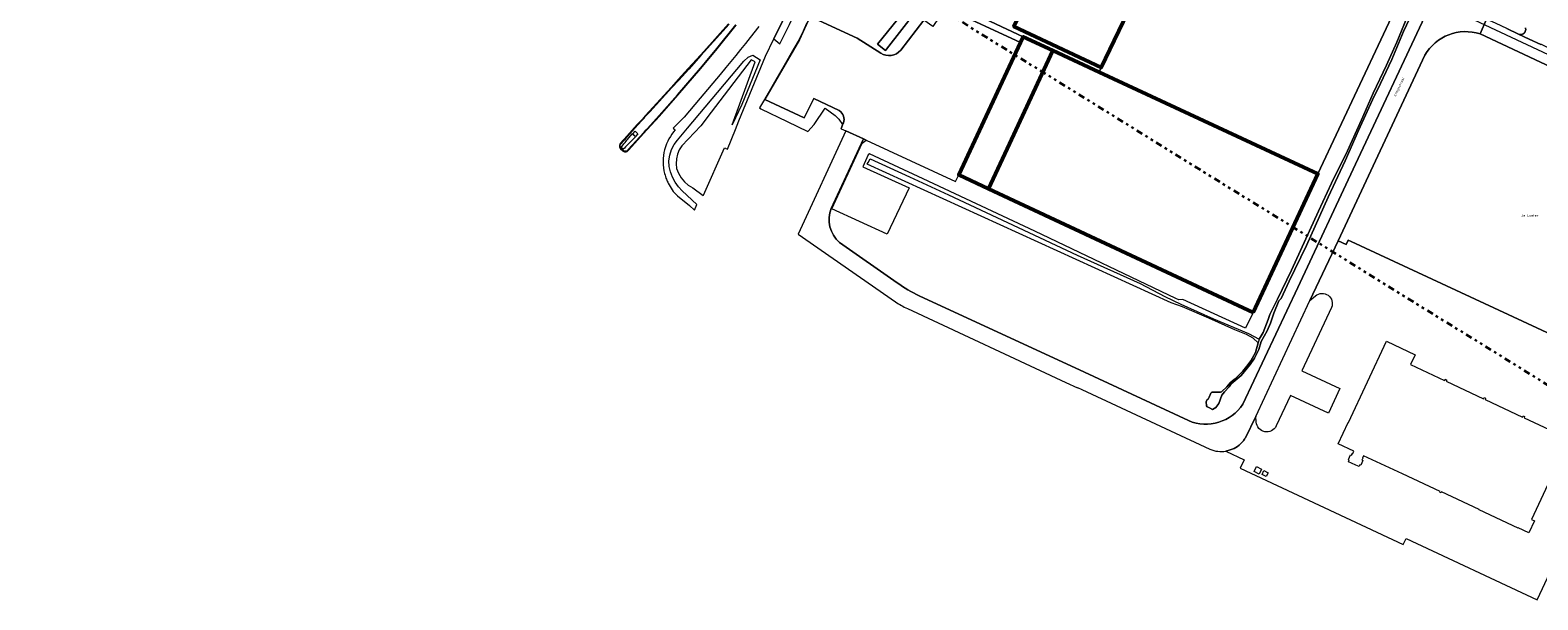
# Model space of a CAD drawing. Header units: metres. Extents: x 113441 to 115918, y 474822 to 477887.
# Tile 7 of 145: x 114391 to 114987, y 474822 to 475047. Entities that reach past the tile are written whole.
import ezdxf
from ezdxf.enums import TextEntityAlignment as Align

# ---------------------------------------------------------------- set-up
doc = ezdxf.new("R2010")
doc.units = ezdxf.units.M
doc.linetypes.add('AL-TEKENBLADGRENS', pattern=[11.5, 2.5, -1.5, 1, -1.5, 1, -1.5, 2.5])
for name, color, linetype, lineweight in [('B-WE-GR-GRAS-GV', 252, 'Continuous', 13), ('B-WE-KW-KUNSTWERK_DUIKER-G', 252, 'Continuous', 18), ('B-WE-OG-BEBOUWING-GV', 7, 'Continuous', 50), ('B-WE-OG-TERREIN_ERF-GV', 252, 'Continuous', 18), ('B-WE-OG-TERREIN_ONBEGROEID-GV', 252, 'Continuous', 18), ('B-WE-OG-TOPOGRAFIE-T18', 7, 'Continuous', 18), ('B-WE-OG-WATER-GV', 252, 'Continuous', 18), ('B-WE-OG-WEG-GV', 252, 'Continuous', 18), ('B-WE-VH-VERHARDING_BETON-GV', 252, 'Continuous', 18), ('B-WE-VH-VERHARDING_BETONSTRAATSTEEN-GV', 252, 'Continuous', 18), ('B-WE-VH-VERHARDING_GESLOTEN-GV', 252, 'Continuous', 18), ('B-WE-VH-VERHARDING_OPEN-GV', 252, 'Continuous', 18), ('B-WE-VH-VERHARDING_TEGEL-GV', 252, 'Continuous', 18), ('X-XX-AL-TEKENBLADGRENS-G', 252, 'AL-TEKENBLADGRENS', 35)]:
    doc.layers.add(name, color=color, linetype=linetype, lineweight=lineweight)
doc.styles.add('NLCS-ISO-ANNOTATIEF-T18', font='NLCS-ISO.ttf', dxfattribs={"height": 1.8})

msp = doc.modelspace()

# ---------------------------------------------------------------- linework, layer by layer
at = {"layer": 'B-WE-GR-GRAS-GV'}
msp.add_lwpolyline([(114848.152, 475102.575), (114847.332, 475100.865), (114816.087, 475035.616), (114814.403, 475032.099), (114813.545, 475030.313), (114899.942, 474990.087), (114933.129, 475060.763), (114936.493, 475061.574), (114923.04, 475068.34)], close=True, dxfattribs=at)
for points in [[(114870.332, 474899.023), (114892.01, 474945.159), (114914.785, 474993.852), (114943.073, 475054.269), (114946.109, 475060.883), (114941.837, 475062.874), (114941.164, 475061.602), (114940.279, 475059.929), (114936.493, 475061.574), (114933.129, 475060.763), (114899.942, 474990.087), (114874.405, 474935.28), (114871.359, 474929.055), (114846.561, 474940.469), (114845.039, 474940.261), (114843.779, 474940.863), (114788.111, 474967.445), (114744.064, 474988.133)], [(114937.183, 475053.59), (114933.749, 475046.292), (114929.172, 475035.301), (114923.436, 475023.293), (114922.135, 475020.742), (114916.037, 475007.216), (114910.691, 474995.178), (114903.996, 474980.912), (114895.407, 474961.808), (114888.644, 474947.621), (114885.422, 474940.846), (114884.511, 474939.861), (114882.54, 474934.979), (114881.179, 474931.008), (114879.866, 474927.991), (114877.533, 474923.824), (114876.555, 474920.683), (114874.914, 474917.224), (114873.179, 474914.78), (114869.604, 474910.439), (114865.639, 474907.085), (114864.884, 474905.891), (114863.113, 474903.94), (114862.026, 474902.575), (114860.868, 474899.325), (114859.687, 474897.697), (114858.301, 474896.92), (114856.91, 474897.665), (114856.226, 474898.037), (114856.007, 474898.373), (114855.763, 474899.988), (114856.251, 474900.908), (114856.656, 474901.073), (114857.011, 474901.856), (114857.698, 474903.448), (114858.094, 474903.811), (114861.431, 474903.775), (114861.889, 474903.985), (114863.996, 474905.837), (114865.329, 474907.527), (114866.245, 474908.266), (114867.291, 474909.094), (114870.323, 474912.127), (114871.823, 474914.074), (114873.406, 474916.137), (114875.285, 474919.504), (114876.359, 474923.252), (114874.373, 474925.197), (114871.684, 474926.631), (114867.088, 474928.482), (114856.81, 474933.078), (114846.492, 474937.481), (114842.014, 474939.147), (114721.983, 474993.904), (114722.323, 474994.552), (114723.09, 474996.013), (114723.158, 474995.982), (114738.619, 474988.923), (114754.044, 474981.764), (114804.85, 474957.9), (114829.819, 474946.712), (114839.543, 474941.625), (114845.792, 474938.591), (114858.68, 474932.812), (114872.523, 474927.008), (114876.697, 474924.772), (114878.274, 474927.401), (114880.317, 474932.572), (114880.91, 474934.54), (114884.053, 474940.608), (114889.573, 474952.043), (114900.157, 474975.364), (114905.348, 474986.357), (114911.638, 474999.181), (114917.173, 475011.45), (114921.812, 475021.97), (114927.103, 475032.98), (114931.168, 475042.096), (114936.008, 475053.951)], [(114744.064, 474988.133), (114722.863, 474997.92), (114722.31, 474997.644), (114720.165, 474992.905), (114738.496, 474984.501), (114729.877, 474966.185), (114708.026, 474976.235), (114719.992, 475002.174), (114721.525, 475003.35), (114720.454, 475003.846), (114707.776, 474976.413)], [(114711.071, 474962.971), (114733.795, 474946.996)], [(114742.516, 474941.864), (114807.766, 474911.635), (114848.865, 474892.539)]]:
    msp.add_lwpolyline(points, dxfattribs=at)
for points in [[(114707.776, 474976.413, 0.3271262), (114711.071, 474962.971)], [(114733.795, 474946.996, 0.037685), (114742.516, 474941.864)], [(114848.865, 474892.539, 0.3611294), (114870.332, 474899.023)]]:
    msp.add_lwpolyline(points, format="xyb", dxfattribs=at)
at = {"layer": 'B-WE-KW-KUNSTWERK_DUIKER-G'}
msp.add_lwpolyline([(114940.899, 475060.873), (115124.065, 474974.799)], dxfattribs=at)
at = {"layer": 'B-WE-OG-BEBOUWING-GV'}
for points in [[(114847.332, 475100.865), (114806.522, 475120.017), (114789.444, 475083.626), (114795.238, 475080.908), (114793.455, 475077.106), (114779.928, 475048.271), (114814.403, 475032.099), (114816.087, 475035.616)], [(114795.297, 475038.809), (114783.559, 475044.279), (114782.502, 475042.007), (114758.117, 474989.679), (114769.866, 474984.194), (114777.278, 475000)], [(114874.405, 474935.28), (114899.942, 474990.087), (114813.545, 475030.313), (114795.297, 475038.809), (114777.278, 475000), (114769.866, 474984.194)]]:
    msp.add_lwpolyline(points, close=True, dxfattribs=at)
at = {"layer": 'B-WE-OG-TERREIN_ERF-GV'}
for points in [[(114752.864, 475055.694), (114782.502, 475042.007), (114783.559, 475044.279), (114746.784, 475061.589), (114729.574, 475039.284), (114729.244, 475038.856), (114726.017, 475041.369), (114737.852, 475055.902)], [(114746.784, 475061.589), (114783.559, 475044.279), (114795.297, 475038.809), (114813.545, 475030.313), (114814.403, 475032.099), (114779.928, 475048.271)], [(114697.97, 475049.496), (114696.605, 475046.493), (114696.152, 475045.461), (114695.1, 475043.213), (114695.082, 475043.176), (114693.039, 475039.638), (114689.137, 475032.881), (114685.85, 475027.189), (114682.126, 475020.74), (114679.484, 475016.165)], [(114710.927, 475015.067), (114700.813, 475019.906), (114697.036, 475012.163), (114681.495, 475019.4), (114695.179, 475042.998), (114699.295, 475051.956), (114699.469, 475052.265), (114717.938, 475043.68), (114727.31, 475037.772)], [(114735.173, 475038.905), (114744.28, 475050.779)], [(114979.23, 475045.308), (114983.396, 475043.354), (114987.968, 475041.239)], [(114679.484, 475016.165), (114679.977, 475015.77), (114690.336, 475010.751), (114698.554, 475006.77), (114700.955, 475009.64), (114705.364, 475016.039), (114709.342, 475013.081), (114710.76, 475011.715), (114712.143, 475009.519), (114711.9, 475008.716), (114712.366, 475009.775), (114712.54, 475010.171)]]:
    msp.add_lwpolyline(points, dxfattribs=at)
for points in [[(114980.712, 475045.229, -0.1729055), (114979.23, 475045.308)], [(114981.879, 475047.839, -0.4151282), (114980.712, 475045.229)], [(114727.31, 475037.772, 0.3669309), (114735.173, 475038.905)], [(114712.54, 475010.171, 0.3538412), (114710.927, 475015.067)]]:
    msp.add_lwpolyline(points, format="xyb", dxfattribs=at)
at = {"layer": 'B-WE-OG-TERREIN_ONBEGROEID-GV'}
msp.add_lwpolyline([(114963.974, 475045.377, 0.3549368), (114942.241, 475036.992)], format="xyb", dxfattribs=at)
for points in [[(115058.048, 474998.266), (115057.088, 475001.681), (114963.974, 475045.377)], [(114942.241, 475036.992), (114907.94, 474963.664), (114911.16, 474962.13), (114911.96, 474963.819), (114913.073, 474963.299), (115018.379, 474914.295), (115058.048, 474998.266)]]:
    msp.add_lwpolyline(points, dxfattribs=at)
at = {"layer": 'B-WE-OG-WATER-GV'}
msp.add_lwpolyline([(114726.017, 475041.369), (114729.244, 475038.856), (114729.574, 475039.284), (114746.784, 475061.589), (114754.438, 475071.509), (114752.092, 475073.387), (114737.852, 475055.902)], close=True, dxfattribs=at)
msp.add_lwpolyline([(114936.008, 475053.951), (114931.168, 475042.096), (114927.103, 475032.98), (114921.812, 475021.97), (114917.173, 475011.45), (114911.638, 474999.181), (114905.348, 474986.357), (114900.157, 474975.364), (114889.573, 474952.043), (114884.053, 474940.608), (114880.91, 474934.54), (114880.317, 474932.572), (114878.274, 474927.401), (114876.697, 474924.772), (114876.359, 474923.252), (114875.285, 474919.504), (114873.406, 474916.137), (114871.823, 474914.074), (114870.323, 474912.127), (114867.291, 474909.094), (114866.245, 474908.266), (114865.329, 474907.527), (114863.996, 474905.837), (114861.889, 474903.985), (114861.431, 474903.775), (114858.094, 474903.811), (114857.698, 474903.448), (114857.011, 474901.856), (114856.656, 474901.073), (114856.251, 474900.908), (114855.763, 474899.988), (114856.007, 474898.373), (114856.226, 474898.037), (114856.91, 474897.665), (114858.301, 474896.92), (114859.687, 474897.697), (114860.868, 474899.325), (114862.026, 474902.575), (114863.113, 474903.94), (114864.884, 474905.891), (114865.639, 474907.085), (114869.604, 474910.439), (114873.179, 474914.78), (114874.914, 474917.224), (114876.555, 474920.683), (114877.533, 474923.824), (114879.866, 474927.991), (114881.179, 474931.008), (114882.54, 474934.979), (114884.511, 474939.861), (114885.422, 474940.846), (114888.644, 474947.621), (114895.407, 474961.808), (114903.996, 474980.912), (114910.691, 474995.178), (114916.037, 475007.216), (114922.135, 475020.742), (114923.436, 475023.293), (114929.172, 475035.301), (114933.749, 475046.292), (114937.183, 475053.59)], dxfattribs=at)
at = {"layer": 'B-WE-OG-WEG-GV'}
msp.add_lwpolyline([(114679.103, 475048.247), (114675.762, 475043.947), (114673.872, 475041.552), (114671.964, 475039.172), (114670.037, 475036.807), (114668.092, 475034.457), (114666.128, 475032.123), (114663.846, 475029.388), (114655.995, 475019.98), (114649.629, 475012.538), (114645.358, 475008.087), (114646.089, 475007.476), (114645.428, 475006.633), (114644.805, 475005.761), (114644.221, 475004.863), (114643.678, 475003.939), (114643.177, 475002.992), (114642.677, 475001.9), (114642.255, 475000.776), (114641.915, 474999.624), (114641.657, 474998.451), (114641.483, 474997.263), (114641.383, 474996.075), (114641.353, 474994.882), (114641.391, 474993.69), (114641.498, 474992.503), (114641.673, 474991.323), (114641.807, 474990.734), (114641.953, 474990.149), (114642.112, 474989.566), (114642.283, 474988.987), (114642.466, 474988.412), (114642.631, 474987.991), (114642.806, 474987.573), (114642.988, 474987.158), (114643.18, 474986.748), (114643.38, 474986.342), (114643.736, 474985.671), (114644.115, 474985.014), (114644.517, 474984.37), (114644.942, 474983.741), (114645.389, 474983.127), (114647.084, 474981.338), (114651.742, 474977.6), (114653.69, 474975.752), (114653.757, 474975.735), (114654.684, 474978.022), (114648.921, 474983.315), (114647.403, 474984.962), (114646.106, 474986.787), (114645.051, 474988.762), (114644.253, 474990.854), (114643.727, 474993.031), (114643.648, 474995.275), (114643.954, 474997.5), (114644.638, 474999.64), (114645.677, 475001.631), (114647.042, 475003.414), (114650.966, 475008.101), (114657.961, 475016.408), (114673.28, 475034.597), (114674.947, 475036.194), (114676.822, 475036.951), (114679.624, 475035.134), (114672.507, 475017.488), (114668.579, 475009.434), (114677.681, 475034.308), (114676.14, 475035.077), (114660.355, 475014.436), (114656.239, 475009.054), (114648.728, 475001.176), (114647.741, 474999.565), (114647.029, 474997.814), (114646.612, 474995.971), (114646.502, 474994.084), (114646.7, 474992.205), (114647.43, 474990.294), (114648.46, 474988.527), (114649.762, 474986.949), (114651.302, 474985.603), (114653.04, 474984.524), (114657.176, 474981.516), (114657.286, 474981.67), (114665.615, 475000.307), (114665.993, 475000.181), (114666.174, 475000.093), (114666.757, 474999.868), (114669.92, 475007.656), (114671.323, 475011.07), (114681.826, 475036.635), (114685.121, 475043.403), (114692.73, 475059.03)], dxfattribs=at)
at = {"layer": 'B-WE-VH-VERHARDING_BETON-GV'}
for points in [[(114667.213, 475049.402), (114657.466, 475038.434), (114656.111, 475036.962), (114651.284, 475031.643), (114647.338, 475027.295), (114644.666, 475024.313), (114635.897, 475014.743), (114634.139, 475012.808), (114633.764, 475012.395), (114633.053, 475011.613), (114632.928, 475011.475), (114631.174, 475009.544), (114627.091, 475005.017), (114626.896, 475004.802), (114626.142, 475003.966), (114625.741, 475003.521), (114624.455, 475002.096), (114624.199, 475001.704), (114624.072, 475001.253), (114624.088, 475000.785), (114624.243, 475000.343), (114624.525, 474999.969), (114625.4, 474999.172), (114625.528, 474999.066), (114625.668, 474998.975), (114625.816, 474998.9), (114625.972, 474998.842), (114626.134, 474998.802), (114626.223, 474998.788), (114626.314, 474998.779), (114626.404, 474998.775), (114626.495, 474998.777), (114626.585, 474998.784), (114626.767, 474998.816), (114626.944, 474998.87), (114627.113, 474998.945), (114627.271, 474999.041), (114627.416, 474999.155), (114627.438, 474999.175), (114627.46, 474999.196), (114627.482, 474999.217), (114627.503, 474999.239), (114627.524, 474999.261), (114627.543, 474999.282), (114627.624, 474999.371), (114633.796, 475006.173), (114633.927, 475006.318), (114634.671, 475007.139), (114635.063, 475007.571), (114639.927, 475012.931), (114647.219, 475021.179), (114650.463, 475024.974), (114656.316, 475031.756), (114658.239, 475034.067), (114662.691, 475039.481), (114670.234, 475048.777)], [(114670.059, 475048.916), (114662.521, 475039.621), (114658.069, 475034.207), (114656.148, 475031.898), (114650.296, 475025.117), (114647.053, 475021.323), (114639.763, 475013.077), (114635.022, 475007.851), (114634.631, 475007.42), (114633.889, 475006.603), (114633.757, 475006.458), (114627.605, 474999.677), (114627.399, 474999.45), (114627.379, 474999.428), (114627.246, 474999.298), (114627.096, 474999.189), (114626.931, 474999.102), (114626.756, 474999.041), (114626.573, 474999.005), (114626.483, 474998.997), (114626.392, 474998.996), (114626.301, 474999.001), (114626.211, 474999.012), (114626.121, 474999.03), (114625.996, 474999.067), (114625.874, 474999.116), (114625.759, 474999.177), (114625.65, 474999.25), (114625.549, 474999.334), (114624.676, 475000.129), (114624.436, 475000.45), (114624.304, 475000.828), (114624.291, 475001.228), (114624.4, 475001.614), (114624.619, 475001.949), (114625.773, 475003.229), (114626.176, 475003.675), (114626.932, 475004.514), (114627.127, 475004.73), (114631.337, 475009.397), (114632.98, 475011.205), (114633.106, 475011.344), (114633.818, 475012.128), (114634.193, 475012.541), (114636.059, 475014.595), (114644.829, 475024.165), (114647.502, 475027.148), (114651.449, 475031.497), (114656.274, 475036.814), (114657.621, 475038.271), (114667.382, 475049.272)]]:
    msp.add_lwpolyline(points, dxfattribs=at)
at = {"layer": 'B-WE-VH-VERHARDING_BETONSTRAATSTEEN-GV'}
msp.add_lwpolyline([(114667.382, 475049.272), (114657.621, 475038.271), (114656.274, 475036.814), (114651.449, 475031.497), (114647.502, 475027.148), (114644.829, 475024.165), (114636.059, 475014.595), (114634.193, 475012.541), (114633.818, 475012.128), (114633.106, 475011.344), (114632.98, 475011.205), (114631.337, 475009.397), (114627.127, 475004.73), (114626.932, 475004.514), (114626.176, 475003.675), (114625.773, 475003.229), (114624.619, 475001.949), (114624.4, 475001.614), (114624.291, 475001.228), (114624.304, 475000.828), (114624.436, 475000.45), (114624.676, 475000.129), (114625.549, 474999.334), (114625.65, 474999.25), (114625.759, 474999.177), (114625.874, 474999.116), (114625.996, 474999.067), (114626.121, 474999.03), (114626.211, 474999.012), (114626.301, 474999.001), (114626.392, 474998.996), (114626.483, 474998.997), (114626.573, 474999.005), (114626.756, 474999.041), (114626.931, 474999.102), (114627.096, 474999.189), (114627.246, 474999.298), (114627.379, 474999.428), (114627.399, 474999.45), (114627.605, 474999.677), (114633.757, 475006.458), (114633.889, 475006.603), (114634.631, 475007.42), (114635.022, 475007.851), (114639.763, 475013.077), (114647.053, 475021.323), (114650.296, 475025.117), (114656.148, 475031.898), (114658.069, 475034.207), (114662.521, 475039.621), (114670.059, 475048.916)], dxfattribs=at)
for points in [[(114629.333, 475005.848), (114630.309, 475006.908), (114631.387, 475005.917), (114630.41, 475004.856)], [(114626.461, 475000.696), (114626.041, 475000.278), (114625.549, 474999.788), (114624.737, 475000.543), (114625.903, 475001.953), (114626.307, 475002.442), (114627.067, 475003.36), (114627.262, 475003.596), (114629.196, 475005.935), (114630.513, 475004.733), (114627.453, 475001.685), (114627.25, 475001.482)]]:
    msp.add_lwpolyline(points, close=True, dxfattribs=at)
at = {"layer": 'B-WE-VH-VERHARDING_GESLOTEN-GV'}
for points in [[(114963.974, 475045.377), (114966.588, 475051.202), (114965.793, 475051.57), (114965.526, 475051.694), (114956.625, 475055.967), (114946.217, 475061.118), (114946.109, 475060.883), (114943.073, 475054.269), (114914.785, 474993.852), (114892.01, 474945.159), (114870.332, 474899.023)], [(114782.502, 475042.007), (114752.864, 475055.694), (114747.925, 475048.28), (114744.28, 475050.779), (114735.173, 475038.905)], [(114727.31, 475037.772), (114717.938, 475043.68), (114699.469, 475052.265), (114699.295, 475051.956), (114695.179, 475042.998), (114681.495, 475019.4), (114697.036, 475012.163), (114700.813, 475019.906), (114710.927, 475015.067)], [(115060.629, 475007.25), (115053.202, 475010.748), (115048.709, 475012.761), (115044.29, 475014.875), (115037.076, 475018.225), (115033.121, 475020.078), (115028.185, 475022.391), (115020.767, 475025.813), (115016.329, 475027.907), (115011.783, 475030.076), (115004.423, 475033.487), (115000.01, 475035.544), (114995.467, 475037.686), (114988.192, 475041.135), (114987.968, 475041.239), (114983.396, 475043.354), (114979.23, 475045.308), (114974.607, 475047.461), (114970.358, 475049.455), (114966.588, 475051.202), (114963.974, 475045.377), (115057.088, 475001.681), (115071.66, 474994.842), (115102.122, 474980.547)], [(114712.54, 475010.171), (114712.366, 475009.775), (114711.9, 475008.716), (114711.561, 475007.945), (114711.653, 475007.901), (114713.453, 475007.041), (114720.454, 475003.846), (114721.525, 475003.35), (114756.877, 474986.998), (114758.117, 474989.679), (114782.502, 475042.007)], [(114871.297, 474885.745), (114875.495, 474894.215), (114896.819, 474939.954), (114907.94, 474963.664), (114942.241, 475036.992)], [(114707.776, 474976.413), (114720.454, 475003.846), (114713.453, 475007.041), (114694.74, 474966.27), (114733.154, 474939.467)], [(114733.795, 474946.996), (114711.071, 474962.971)], [(114848.865, 474892.539), (114807.766, 474911.635), (114742.516, 474941.864)], [(114737.819, 474936.803), (114800.374, 474907.673), (114805.032, 474905.477), (114805.066, 474905.607), (114806.656, 474904.837), (114857.289, 474881.217)], [(114869.38, 474883.347), (114870.417, 474884.483), (114870.473, 474884.547), (114870.528, 474884.612)], [(114863.621, 474880.495), (114865.321, 474881.013), (114866.829, 474881.569)]]:
    msp.add_lwpolyline(points, dxfattribs=at)
for points in [[(114942.241, 475036.992, -0.3549368), (114963.974, 475045.377)], [(114735.173, 475038.905, -0.3669309), (114727.31, 475037.772)], [(114710.927, 475015.067, -0.3538412), (114712.54, 475010.171)], [(114711.071, 474962.971, -0.3271262), (114707.776, 474976.413)], [(114742.516, 474941.864, -0.037685), (114733.795, 474946.996)], [(114733.154, 474939.467, 0.0381287), (114737.819, 474936.803)], [(114870.332, 474899.023, -0.3611294), (114848.865, 474892.539)], [(114866.829, 474881.569, 0.1019271), (114869.38, 474883.347)], [(114870.528, 474884.612, 0.0500377), (114871.297, 474885.745)], [(114857.289, 474881.217, 0.1393457), (114863.621, 474880.495)]]:
    msp.add_lwpolyline(points, format="xyb", dxfattribs=at)
at = {"layer": 'B-WE-VH-VERHARDING_OPEN-GV'}
for points in [[(114974.607, 475047.461), (114979.23, 475045.308)], [(114866.829, 474881.569), (114865.321, 474881.013), (114863.621, 474880.495), (114870.808, 474877.068), (114869.292, 474873.768), (114933.666, 474843.536), (114934.871, 474846.017), (114986.546, 474821.705), (115003.959, 474858.767), (115027.926, 474909.777), (115018.379, 474914.295), (114913.073, 474963.299)], [(114913.073, 474963.299), (114911.96, 474963.819), (114911.16, 474962.13), (114907.94, 474963.664), (114896.819, 474939.954), (114898.986, 474941.871)], [(114905.308, 474937.254), (114893.663, 474912.258), (114908.61, 474905.21), (114904.077, 474895.499), (114889.143, 474902.5), (114883.491, 474890.432)], [(114875.596, 474891.984), (114875.495, 474894.215), (114871.297, 474885.745)], [(114870.528, 474884.612), (114870.473, 474884.547), (114870.417, 474884.483), (114869.38, 474883.347)]]:
    msp.add_lwpolyline(points, dxfattribs=at)
for points in [[(114979.23, 475045.308, 0.1729055), (114980.712, 475045.229)], [(114980.712, 475045.229, 0.4151282), (114981.879, 475047.839)], [(114898.986, 474941.871, -0.7948887), (114905.308, 474937.254)], [(114883.491, 474890.432, -0.7801715), (114875.596, 474891.984)], [(114869.38, 474883.347, -0.1019271), (114866.829, 474881.569)], [(114871.297, 474885.745, -0.0500377), (114870.528, 474884.612)]]:
    msp.add_lwpolyline(points, format="xyb", dxfattribs=at)
for points in [[(114927.027, 474923.899), (114938.378, 474918.577), (114936.565, 474914.711), (114950.001, 474908.41), (114950.213, 474908.863), (114950.802, 474908.587), (114950.59, 474908.134), (114965.384, 474901.197), (114965.602, 474901.661), (114966.168, 474901.375), (114965.977, 474900.933), (114980.77, 474893.975), (114980.971, 474894.411), (114981.561, 474894.138), (114981.36, 474893.703), (114999.186, 474885.32), (114984.281, 474853.494), (114985.456, 474852.902), (114983.269, 474848.214), (114979.055, 474850.18), (114978.992, 474850.044), (114963.586, 474857.267), (114963.633, 474857.367), (114948.73, 474864.354), (114948.577, 474864.028), (114948.097, 474864.253), (114948.25, 474864.579), (114933.347, 474871.567), (114933.3, 474871.467), (114917.956, 474878.661), (114917.545, 474877.755), (114917.738, 474877.666), (114917.361, 474876.924), (114917.729, 474876.757), (114916.894, 474874.922), (114916.544, 474875.081), (114916.243, 474874.388), (114914.948, 474874.992), (114913.281, 474875.747), (114912.025, 474876.308), (114912.337, 474877.026), (114911.998, 474877.181), (114912.834, 474878.998), (114913.187, 474878.836), (114913.554, 474879.587), (114913.725, 474879.508), (114914.152, 474880.445), (114907.903, 474883.375), (114911.868, 474891.831), (114911.968, 474891.785)], [(114876.716, 474871.413), (114874.744, 474872.418), (114875.752, 474874.397), (114877.725, 474873.393)], [(114880.256, 474871.968), (114879.558, 474870.512), (114877.89, 474871.312), (114878.589, 474872.768)]]:
    msp.add_lwpolyline(points, close=True, dxfattribs=at)
at = {"layer": 'B-WE-VH-VERHARDING_TEGEL-GV'}
msp.add_lwpolyline([(114721.069, 475096.466), (114722.281, 475098.448), (114719.947, 475100.352), (114718.134, 475097.366), (114718.124, 475097.348), (114718.114, 475097.33), (114718.104, 475097.313), (114718.093, 475097.296), (114718.081, 475097.279), (114717.133, 475095.752), (114715.942, 475094.108), (114713.663, 475090.818), (114701.865, 475074.035), (114701.797, 475073.938), (114692.73, 475059.03), (114685.121, 475043.403), (114687.511, 475041.503), (114690.72, 475048.075), (114691.224, 475049.107), (114695.424, 475057.71), (114704.305, 475072.296), (114716.132, 475089.12), (114719.592, 475094.05)], close=True, dxfattribs=at)
at = {"layer": 'X-XX-AL-TEKENBLADGRENS-G'}
msp.add_lwpolyline([(114444.131, 477518.262), (115425.394, 475693.653), (115098.243, 474839.844), (114578.24, 475162.508), (113568.556, 477049.85), (114444.131, 477518.262)], dxfattribs=at)

# ---------------------------------------------------------------- texts
at = {"layer": 'B-WE-OG-TOPOGRAFIE-T18', "style": 'NLCS-ISO-ANNOTATIEF-T18'}
msp.add_text('Afmijnstraat', height=1, rotation=64.9, dxfattribs=at).set_placement((114932.107, 475024.351), align=Align.MIDDLE)
msp.add_text('De Loeten', height=1, dxfattribs=at).set_placement((114983.634, 474973.637), align=Align.MIDDLE)

doc.saveas('drawing.dxf')
